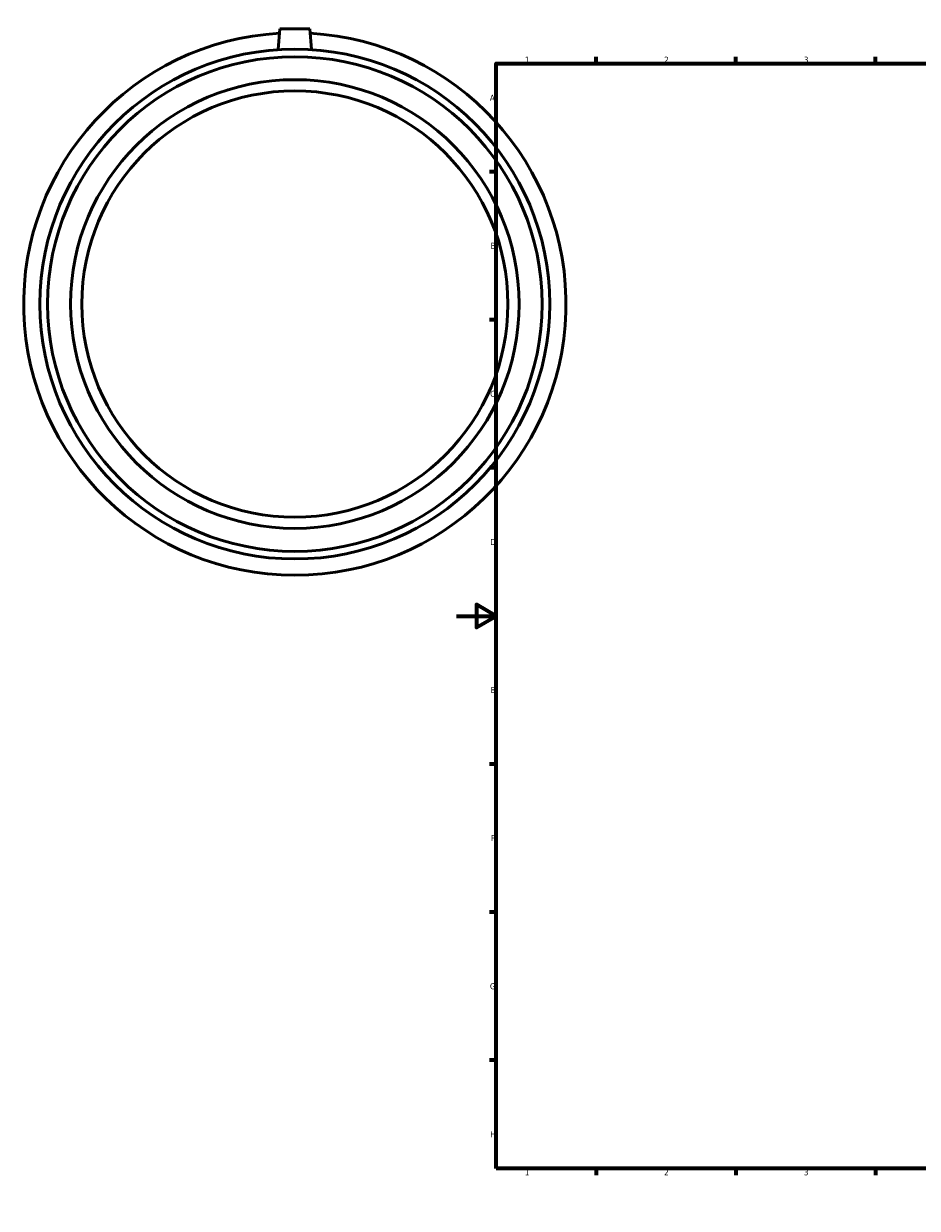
# Model space of a CAD drawing. Header units: millimetres. Extents: x -217 to 1104, y -269 to 1190.
# Tile 1 of 5: x -217 to 231, y 0 to 594. Entities that reach past the tile are written whole.
import ezdxf

# ---------------------------------------------------------------- set-up
doc = ezdxf.new("R2010")
doc.units = ezdxf.units.MM
doc.layers.add('Border (ANSI)', color=7, linetype='Continuous', lineweight=70)
doc.layers.add('Visible (ANSI)', color=7, linetype='Continuous', lineweight=50)
doc.styles.add('Note Text (ANSI)', font='tahoma.ttf')

# ---------------------------------------------------------------- blocks, each defined once
blk = doc.blocks.new('Borders Default Border')
at = {"layer": 'Border (ANSI)'}
for p, q in [((70.08, 574), (70.08, 577.45)), ((140.17, 574), (140.17, 577.45)), ((210.25, 574), (210.25, 577.45)), ((280.33, 574), (280.33, 577.45)), ((350.42, 574), (350.42, 577.45)), ((490.58, 574), (490.58, 577.45)), ((560.67, 574), (560.67, 577.45)), ((630.75, 574), (630.75, 577.45)), ((700.83, 574), (700.83, 577.45)), ((770.92, 574), (770.92, 577.45)), ((20, 519.75), (16.55, 519.75)), ((821, 519.75), (824.45, 519.75)), ((20, 445.5), (16.55, 445.5)), ((821, 445.5), (824.45, 445.5)), ((20, 371.25), (16.55, 371.25)), ((821, 371.25), (824.45, 371.25)), ((20, 222.75), (16.55, 222.75)), ((821, 222.75), (824.45, 222.75)), ((20, 148.5), (16.55, 148.5)), ((821, 148.5), (824.45, 148.5)), ((20, 74.25), (16.55, 74.25)), ((821, 74.25), (824.45, 74.25)), ((70.08, 20), (70.08, 16.55)), ((140.17, 20), (140.17, 16.55)), ((210.25, 20), (210.25, 16.55)), ((280.33, 20), (280.33, 16.55)), ((350.42, 20), (350.42, 16.55)), ((490.58, 20), (490.58, 16.55)), ((560.67, 20), (560.67, 16.55)), ((630.75, 20), (630.75, 16.55)), ((700.83, 20), (700.83, 16.55)), ((770.92, 20), (770.92, 16.55))]:
    blk.add_line(p, q, dxfattribs=at)
at = {"layer": 'Border (ANSI)', "flags": 128}
for points in [[(420.5, 594), (420.5, 574), (414.73, 584), (426.27, 584), (420.5, 574)], [(20, 20), (20, 574), (821, 574), (821, 20), (20, 20)], [(0, 297), (20, 297), (10, 302.77), (10, 291.23), (20, 297)], [(841, 297), (821, 297), (831, 302.77), (831, 291.23), (821, 297)], [(420.5, 0), (420.5, 20), (414.73, 10), (426.27, 10), (420.5, 20)]]:
    blk.add_lwpolyline(points, dxfattribs=at)
at = {"layer": 'Border (ANSI)', "color": 230, "true_color": 0xff0080, "attachment_point": 7, "style": 'Note Text (ANSI)'}
for s, insert, char_height in [('1', (34.35, 574.4), 3.05), ('2', (104.2, 574.4), 3.05), ('3', (174.26, 574.34), 3.05), ('4', (244.23, 574.4), 3.05), ('5', (314.48, 574.34), 3.05), ('6', (384.49, 574.34), 3.05), ('7', (454.6, 574.4), 3.05), ('8', (524.63, 574.33), 3.05), ('9', (594.7, 574.34), 3.05), ('10', (663.96, 574.34), 3.048), ('11', (734.04, 574.4), 3.048), ('12', (804.13, 574.4), 3.048), ('A', (16.78, 555.35), 3.05), ('A', (821.63, 555.35), 3.05), ('B', (17.15, 481.1), 3.05), ('B', (821.99, 481.1), 3.05), ('C', (16.95, 406.8), 3.05), ('C', (821.8, 406.8), 3.05), ('D', (16.96, 332.6), 3.05), ('D', (821.81, 332.6), 3.05), ('E', (17.21, 258.35), 3.05), ('E', (822.05, 258.35), 3.05), ('F', (17.29, 184.1), 3.05), ('F', (822.14, 184.1), 3.05), ('G', (16.81, 109.79), 3.05), ('G', (821.66, 109.79), 3.05), ('H', (16.97, 35.6), 3.05), ('H', (821.81, 35.6), 3.05), ('1', (34.35, 16.55), 3.05), ('2', (104.2, 16.55), 3.05), ('3', (174.26, 16.49), 3.05), ('4', (244.23, 16.55), 3.05), ('5', (314.48, 16.49), 3.05), ('6', (384.49, 16.49), 3.05), ('7', (454.6, 16.55), 3.05), ('8', (524.63, 16.48), 3.05), ('9', (594.7, 16.49), 3.05), ('10', (663.96, 16.49), 3.048), ('11', (734.04, 16.55), 3.048), ('12', (804.13, 16.55), 3.048)]:
    blk.add_mtext(s, dxfattribs=dict(at, insert=insert, char_height=char_height))

msp = doc.modelspace()

# ---------------------------------------------------------------- linework, layer by layer
at = {"layer": 'Visible (ANSI)'}
for p, q in [((-88.541, 591.427), (-89.455, 580.99)), ((-73.541, 591.427), (-88.541, 591.427)), ((-73.541, 591.427), (-72.628, 580.99))]:
    msp.add_line(p, q, dxfattribs=at)
for radius in [127.84, 124.005, 112.5, 106.875]:
    msp.add_circle((-81.041, 453.427), radius, dxfattribs=at)
msp.add_arc((-81.041, 453.427), 136, 93.24317, 86.75683, dxfattribs=at)

# ---------------------------------------------------------------- block references
msp.add_blockref('Borders Default Border', (0, 0))

doc.saveas('drawing.dxf')
